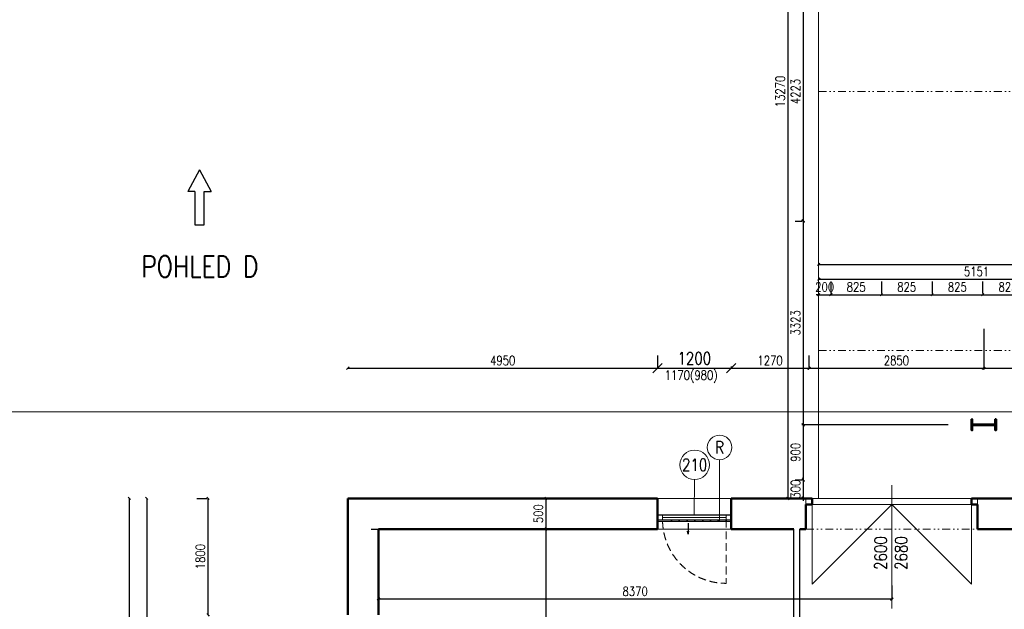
# Model space of a CAD drawing. Header units: millimetres. Extents: x -238874 to 551972, y -298952 to 658415.
# Tile 80 of 256: x 35276 to 51333, y 30191 to 39806. Entities that reach past the tile are written whole.
import ezdxf
from ezdxf.enums import TextEntityAlignment as Align

# ---------------------------------------------------------------- set-up
doc = ezdxf.new("R2010")
doc.units = ezdxf.units.MM
doc.header["$LTSCALE"] = 20
for name, pattern in [('DIVIDE2', [15.875, 6.35, -3.175, 0, -3.175, 0, -3.175]), ('DOT', [6.35, 0, -6.35]), ('HIDDEN', [9.525, 6.35, -3.175])]:
    doc.linetypes.add(name, pattern=pattern)
doc.layers.add('00_HEDVIKA_DEMOLICE', color=2, linetype='Continuous', lineweight=30, transparency=0.3)
doc.layers.add('CKOKNA OTEVÍRÁNÍ', color=51, linetype='HIDDEN', lineweight=18, transparency=0.5)
for name, color, linetype, lineweight in [('00_HEDVIKA_OBRYS', 1, 'Continuous', 50), ('_00_HEDVIKA_pohledy', 1, 'Continuous', 25), ('CKBUBLINY', 1, 'Continuous', 18), ('CKBUBLINY DEMOLICE', 4, 'Continuous', 18), ('CKBUBLINY_POPIS', 3, 'Continuous', 25), ('CKKOTY', 3, 'Continuous', 18), ('CKOKNA', 30, 'Continuous', 18), ('CKSYMBOLY', 21, 'Continuous', 25), ('HEDVIKA_OKNA_PARAPET', 70, 'Continuous', 18), ('NOSNÉ', 8, 'Continuous', 50), ('PRUCHODY', 7, 'Continuous', 18)]:
    doc.layers.add(name, color=color, linetype=linetype, lineweight=lineweight)
for name, color, linetype in [('ALP', 141, 'Continuous'), ('CZ', 255, 'Continuous'), ('KOTY', 8, 'Continuous')]:
    doc.layers.add(name, color=color, linetype=linetype)
doc.layers.add('CKDVERE_DORAZ', color=120, linetype='DOT', lineweight=25, plot=False)
doc.layers.add('CKNETISK', color=116, linetype='Continuous', lineweight=18, plot=False)
doc.styles.add('SIMPLEX', font='SIMPLEX.shx', dxfattribs={"width": 0.8, "bigfont": 'CAD13.shx'})
doc.styles.get("Standard").update_dxf_attribs({"font": 'simplex.shx', "width": 0.8})
doc.dimstyles.new('CADKON', dxfattribs={"dimscale": 100, "dimtxt": 2, "dimasz": 1.5, "dimexe": 0, "dimexo": 2, "dimgap": 0.6, "dimtad": 1, "dimrnd": 1, "dimtxsty": 'Standard', "dimblk1": 'OBLIQUE', "dimblk2": 'OBLIQUE', "dimsah": 1, "dimcen": 2.5, "dimadec": 1, "dimazin": 2, "dimtfac": 1, "dimtix": 1, "dimtmove": 2, "dimatfit": 3, "dimldrblk": 'OPEN30', "dimfxl": 5, "dimtfill": 1, "dimtolj": 1, "dimarcsym": 0})
doc.dimstyles.new('CKA', dxfattribs={"dimtxt": 200, "dimasz": 40, "dimexe": 20, "dimexo": 0.2, "dimgap": 50, "dimtad": 1, "dimdec": 0, "dimrnd": 1, "dimzin": 0, "dimdsep": 46, "dimtxsty": 'Standard', "dimblk1": 'OBLIQUE', "dimblk2": 'OBLIQUE', "dimsah": 1, "dimcen": 0.09, "dimclrd": 253, "dimclre": 253, "dimclrt": 253, "dimadec": 0, "dimazin": 0, "dimtfac": 1, "dimtdec": 0, "dimtix": 1, "dimtmove": 2, "dimatfit": 3, "dimfxl": 1, "dimtolj": 1, "dimtzin": 0, "dimarcsym": 0})

# ---------------------------------------------------------------- blocks, each defined once
blk = doc.blocks.new('_OBLIQUE')
at = {"color": 0, "linetype": 'ByBlock'}
blk.add_line((-0.5, -0.5), (0.5, 0.5), dxfattribs=at)
blk = doc.blocks.new('*D70')
at = {"layer": 'DEFPOINTS', "color": 0, "transparency": 16777216}
for p in [(48304, 45270), (47803, 32000), (48304, 32000)]:
    blk.add_point(p, dxfattribs=at)
at = {"layer": 'KOTY', "lineweight": -2, "transparency": 16777216}
for p, q in [((47803, 45270), (47803, 32000)), ((47923, 32000), (47783, 32000))]:
    blk.add_line(p, q, dxfattribs=at)
at = {"layer": 'KOTY', "lineweight": -2, "transparency": 16777216, "xscale": 40, "yscale": 40, "zscale": 40}
for p, rotation in [((47803, 45270), 90), ((47803, 32000), 270)]:
    blk.add_blockref('_OBLIQUE', p, dxfattribs=dict(at, rotation=rotation))
at = {"layer": 'KOTY', "transparency": 16777216, "insert": (47678, 38635), "char_height": 150, "attachment_point": 5, "rotation": 90, "style": 'SIMPLEX'}
blk.add_mtext('\\A1;13270', dxfattribs=at)
blk = doc.blocks.new('*D136')
at = {"layer": 'DEFPOINTS', "color": 0, "transparency": 16777216}
for p in [(38548, 32000), (37063, 15350), (38548, 15350)]:
    blk.add_point(p, dxfattribs=at)
at = {"layer": 'KOTY', "lineweight": -2, "transparency": 16777216}
for p, q in [((37063, 32000), (37063, 15350)), ((38167, 15350), (37043, 15350))]:
    blk.add_line(p, q, dxfattribs=at)
at = {"layer": 'KOTY', "lineweight": -2, "transparency": 16777216, "xscale": 40, "yscale": 40, "zscale": 40}
for p, rotation in [((37063, 32000), 90), ((37063, 15350), 270)]:
    blk.add_blockref('_OBLIQUE', p, dxfattribs=dict(at, rotation=rotation))
at = {"layer": 'KOTY', "transparency": 16777216, "insert": (36938, 23675), "char_height": 150, "attachment_point": 5, "rotation": 90, "style": 'SIMPLEX'}
blk.add_mtext('\\A1;16650', dxfattribs=at)
blk = doc.blocks.new('*D195')
at = {"layer": 'DEFPOINTS', "color": 0, "transparency": 16777216}
for p in [(50998, 35145), (52978, 34249), (52978, 34123)]:
    blk.add_point(p, dxfattribs=at)
at = {"layer": 'KOTY', "lineweight": -2, "transparency": 16777216}
for p, q in [((50998, 34123), (52978, 34123)), ((52978, 33869), (52978, 34103))]:
    blk.add_line(p, q, dxfattribs=at)
at = {"layer": 'KOTY', "lineweight": -2, "transparency": 16777216, "xscale": 40, "yscale": 40, "zscale": 40, "rotation": 180}
blk.add_blockref('_OBLIQUE', (50998, 34123), dxfattribs=at)
at = {"layer": 'KOTY', "lineweight": -2, "transparency": 16777216, "xscale": 40, "yscale": 40, "zscale": 40}
blk.add_blockref('_OBLIQUE', (52978, 34123), dxfattribs=at)
at = {"layer": 'KOTY', "transparency": 16777216, "insert": (51988, 34248), "char_height": 150, "attachment_point": 5, "style": 'SIMPLEX'}
blk.add_mtext('\\A1;1980', dxfattribs=at)
blk = doc.blocks.new('*D196')
at = {"layer": 'DEFPOINTS', "color": 0, "transparency": 16777216}
for p in [(51805, 35321), (50980, 35154), (51805, 35154)]:
    blk.add_point(p, dxfattribs=at)
at = {"layer": 'KOTY', "lineweight": -2, "transparency": 16777216}
for p, q in [((51805, 35535), (51805, 35341)), ((50980, 35321), (51805, 35321))]:
    blk.add_line(p, q, dxfattribs=at)
at = {"layer": 'KOTY', "lineweight": -2, "transparency": 16777216, "xscale": 40, "yscale": 40, "zscale": 40, "rotation": 180}
blk.add_blockref('_OBLIQUE', (50980, 35321), dxfattribs=at)
at = {"layer": 'KOTY', "lineweight": -2, "transparency": 16777216, "xscale": 40, "yscale": 40, "zscale": 40}
blk.add_blockref('_OBLIQUE', (51805, 35321), dxfattribs=at)
at = {"layer": 'KOTY', "transparency": 16777216, "insert": (51392, 35446), "char_height": 150, "attachment_point": 5, "style": 'SIMPLEX'}
blk.add_mtext('\\A1;825', dxfattribs=at)
blk = doc.blocks.new('*D197')
at = {"layer": 'DEFPOINTS', "color": 0, "transparency": 16777216}
for p in [(53455, 35574), (48304, 34870), (53455, 34870)]:
    blk.add_point(p, dxfattribs=at)
at = {"layer": 'KOTY', "lineweight": -2, "transparency": 16777216}
for p, q in [((48304, 35574), (53455, 35574)), ((53455, 35251), (53455, 35594))]:
    blk.add_line(p, q, dxfattribs=at)
at = {"layer": 'KOTY', "lineweight": -2, "transparency": 16777216, "xscale": 40, "yscale": 40, "zscale": 40, "rotation": 180}
blk.add_blockref('_OBLIQUE', (48304, 35574), dxfattribs=at)
at = {"layer": 'KOTY', "lineweight": -2, "transparency": 16777216, "xscale": 40, "yscale": 40, "zscale": 40}
blk.add_blockref('_OBLIQUE', (53455, 35574), dxfattribs=at)
at = {"layer": 'KOTY', "transparency": 16777216, "insert": (50880, 35699), "char_height": 150, "attachment_point": 5, "style": 'SIMPLEX'}
blk.add_mtext('\\A1;5151', dxfattribs=at)
blk = doc.blocks.new('*D198')
at = {"layer": 'DEFPOINTS', "color": 0, "transparency": 16777216}
for p in [(66858, 35815), (48304, 34870), (66858, 34870)]:
    blk.add_point(p, dxfattribs=at)
at = {"layer": 'KOTY', "lineweight": -2, "transparency": 16777216}
for p, q in [((48304, 35815), (66858, 35815)), ((66858, 35251), (66858, 35835))]:
    blk.add_line(p, q, dxfattribs=at)
at = {"layer": 'KOTY', "lineweight": -2, "transparency": 16777216, "xscale": 40, "yscale": 40, "zscale": 40, "rotation": 180}
blk.add_blockref('_OBLIQUE', (48304, 35815), dxfattribs=at)
at = {"layer": 'KOTY', "lineweight": -2, "transparency": 16777216, "xscale": 40, "yscale": 40, "zscale": 40}
blk.add_blockref('_OBLIQUE', (66858, 35815), dxfattribs=at)
at = {"layer": 'KOTY', "transparency": 16777216, "insert": (57581, 35940), "char_height": 150, "attachment_point": 5, "style": 'SIMPLEX'}
blk.add_mtext('\\A1;18554', dxfattribs=at)
blk = doc.blocks.new('*D199')
at = {"layer": 'DEFPOINTS', "color": 0, "transparency": 16777216}
for p in [(48304, 32300), (46878, 32000), (48053, 32000)]:
    blk.add_point(p, dxfattribs=at)
at = {"layer": 'KOTY', "lineweight": -2, "transparency": 16777216}
for p, q in [((48053, 32300), (48053, 32340)), ((48053, 32300), (48053, 32000)), ((47259, 32000), (48073, 32000)), ((48053, 32000), (48053, 31960))]:
    blk.add_line(p, q, dxfattribs=at)
at = {"layer": 'KOTY', "lineweight": -2, "transparency": 16777216, "xscale": 40, "yscale": 40, "zscale": 40}
for p, rotation in [((48053, 32300), 270), ((48053, 32000), 90)]:
    blk.add_blockref('_OBLIQUE', p, dxfattribs=dict(at, rotation=rotation))
at = {"layer": 'KOTY', "transparency": 16777216, "insert": (47928, 32150), "char_height": 150, "attachment_point": 5, "rotation": 90, "style": 'SIMPLEX'}
blk.add_mtext('\\A1;300', dxfattribs=at)
blk = doc.blocks.new('*D202')
at = {"layer": 'DEFPOINTS', "color": 0, "transparency": 16777216}
for p in [(40628, 32000), (40628, 31500), (43859, 31500)]:
    blk.add_point(p, dxfattribs=at)
at = {"layer": 'KOTY', "lineweight": -2, "transparency": 16777216}
for p, q in [((43859, 32000), (43859, 31500)), ((41009, 31500), (43879, 31500))]:
    blk.add_line(p, q, dxfattribs=at)
at = {"layer": 'KOTY', "lineweight": -2, "transparency": 16777216, "xscale": 40, "yscale": 40, "zscale": 40}
for p, rotation in [((43859, 32000), 90), ((43859, 31500), 270)]:
    blk.add_blockref('_OBLIQUE', p, dxfattribs=dict(at, rotation=rotation))
at = {"layer": 'KOTY', "transparency": 16777216, "insert": (43734, 31750), "char_height": 150, "attachment_point": 5, "rotation": 90, "style": 'SIMPLEX'}
blk.add_mtext('\\A1;500', dxfattribs=at)
blk = doc.blocks.new('*D203')
at = {"layer": 'DEFPOINTS', "color": 0, "transparency": 16777216}
for p in [(40628, 31500), (43859, 23600), (44128, 23600)]:
    blk.add_point(p, dxfattribs=at)
at = {"layer": 'KOTY', "lineweight": -2, "transparency": 16777216}
for p, q in [((43859, 31500), (43859, 23600)), ((43747, 23600), (43839, 23600))]:
    blk.add_line(p, q, dxfattribs=at)
at = {"layer": 'KOTY', "lineweight": -2, "transparency": 16777216, "xscale": 40, "yscale": 40, "zscale": 40}
for p, rotation in [((43859, 31500), 90), ((43859, 23600), 270)]:
    blk.add_blockref('_OBLIQUE', p, dxfattribs=dict(at, rotation=rotation))
at = {"layer": 'KOTY', "transparency": 16777216, "insert": (43734, 27550), "char_height": 150, "attachment_point": 5, "rotation": 90, "style": 'SIMPLEX'}
blk.add_mtext('\\A1;7900', dxfattribs=at)
blk = doc.blocks.new('*D205')
at = {"layer": 'DEFPOINTS', "color": 0, "transparency": 16777216}
for p in [(37898, 32000), (37348, 21000), (37898, 21000)]:
    blk.add_point(p, dxfattribs=at)
at = {"layer": 'KOTY', "lineweight": -2, "transparency": 16777216}
for p, q in [((37348, 32000), (37348, 21000)), ((37517, 21000), (37328, 21000))]:
    blk.add_line(p, q, dxfattribs=at)
at = {"layer": 'KOTY', "lineweight": -2, "transparency": 16777216, "xscale": 40, "yscale": 40, "zscale": 40}
for p, rotation in [((37348, 32000), 90), ((37348, 21000), 270)]:
    blk.add_blockref('_OBLIQUE', p, dxfattribs=dict(at, rotation=rotation))
at = {"layer": 'KOTY', "transparency": 16777216, "insert": (37223, 26500), "char_height": 150, "attachment_point": 5, "rotation": 90, "style": 'SIMPLEX'}
blk.add_mtext('\\A1;11000', dxfattribs=at)
blk = doc.blocks.new('*D210')
at = {"layer": 'DEFPOINTS', "color": 0, "transparency": 16777216}
for p in [(38348, 32000), (38548, 32000), (38548, 30100)]:
    blk.add_point(p, dxfattribs=at)
at = {"layer": 'KOTY', "lineweight": -2, "transparency": 16777216}
for p, q in [((38167, 32000), (38328, 32000)), ((38348, 30100), (38348, 32000))]:
    blk.add_line(p, q, dxfattribs=at)
at = {"layer": 'KOTY', "lineweight": -2, "transparency": 16777216, "xscale": 40, "yscale": 40, "zscale": 40}
for p, rotation in [((38348, 32000), 90), ((38348, 30100), 270)]:
    blk.add_blockref('_OBLIQUE', p, dxfattribs=dict(at, rotation=rotation))
at = {"layer": 'KOTY', "transparency": 16777216, "insert": (38223, 31050), "char_height": 150, "attachment_point": 5, "rotation": 90, "style": 'SIMPLEX'}
blk.add_mtext('\\A1;1800', dxfattribs=at)
blk = doc.blocks.new('*D222')
at = {"layer": 'DEFPOINTS', "color": 0, "transparency": 16777216}
for p in [(49498, 30359), (49498, 30200), (41128, 30100)]:
    blk.add_point(p, dxfattribs=at)
at = {"layer": 'KOTY', "lineweight": -2, "transparency": 16777216}
for p, q in [((49498, 30581), (49498, 30379)), ((41128, 30359), (49498, 30359))]:
    blk.add_line(p, q, dxfattribs=at)
at = {"layer": 'KOTY', "lineweight": -2, "transparency": 16777216, "xscale": 40, "yscale": 40, "zscale": 40, "rotation": 180}
blk.add_blockref('_OBLIQUE', (41128, 30359), dxfattribs=at)
at = {"layer": 'KOTY', "lineweight": -2, "transparency": 16777216, "xscale": 40, "yscale": 40, "zscale": 40}
blk.add_blockref('_OBLIQUE', (49498, 30359), dxfattribs=at)
at = {"layer": 'KOTY', "transparency": 16777216, "insert": (45313, 30484), "char_height": 150, "attachment_point": 5, "style": 'SIMPLEX'}
blk.add_mtext('\\A1;8370', dxfattribs=at)
blk = doc.blocks.new('*D223')
at = {"layer": 'DEFPOINTS', "color": 0, "transparency": 16777216}
for p in [(45678, 34123), (40628, 33949), (45678, 33949)]:
    blk.add_point(p, dxfattribs=at)
at = {"layer": 'KOTY', "lineweight": -2, "transparency": 16777216}
for p, q in [((45678, 34330), (45678, 34143)), ((40628, 34123), (45678, 34123))]:
    blk.add_line(p, q, dxfattribs=at)
at = {"layer": 'KOTY', "lineweight": -2, "transparency": 16777216, "xscale": 40, "yscale": 40, "zscale": 40, "rotation": 180}
blk.add_blockref('_OBLIQUE', (40628, 34123), dxfattribs=at)
at = {"layer": 'KOTY', "lineweight": -2, "transparency": 16777216, "xscale": 40, "yscale": 40, "zscale": 40}
blk.add_blockref('_OBLIQUE', (45678, 34123), dxfattribs=at)
at = {"layer": 'KOTY', "transparency": 16777216, "insert": (43153, 34248), "char_height": 150, "attachment_point": 5, "style": 'SIMPLEX'}
blk.add_mtext('\\A1;4950', dxfattribs=at)
blk = doc.blocks.new('*D229')
at = {"layer": 'DEFPOINTS', "color": 0, "transparency": 16777216}
for p in [(48304, 40747), (48053, 36523), (48304, 36523)]:
    blk.add_point(p, dxfattribs=at)
at = {"layer": 'KOTY', "lineweight": -2, "transparency": 16777216}
for p, q in [((48053, 40747), (48053, 36523)), ((47923, 36523), (48033, 36523))]:
    blk.add_line(p, q, dxfattribs=at)
at = {"layer": 'KOTY', "lineweight": -2, "transparency": 16777216, "xscale": 40, "yscale": 40, "zscale": 40}
for p, rotation in [((48053, 40747), 90), ((48053, 36523), 270)]:
    blk.add_blockref('_OBLIQUE', p, dxfattribs=dict(at, rotation=rotation))
at = {"layer": 'KOTY', "transparency": 16777216, "insert": (47928, 38635), "char_height": 150, "attachment_point": 5, "rotation": 90, "style": 'SIMPLEX'}
blk.add_mtext('\\A1;4223', dxfattribs=at)
blk = doc.blocks.new('*D230')
at = {"layer": 'CKKOTY', "color": 0, "lineweight": -2, "transparency": 16777216}
for p, q in [((45678, 34149), (45678, 34123)), ((45678, 34123), (46878, 34123)), ((46878, 34149), (46878, 34123))]:
    blk.add_line(p, q, dxfattribs=at)
at = {"layer": 'DEFPOINTS', "color": 0, "transparency": 16777216}
for p in [(46878, 34123), (45678, 33949), (46878, 33949)]:
    blk.add_point(p, dxfattribs=at)
at = {"layer": 'CKKOTY', "color": 0, "lineweight": -2, "transparency": 16777216, "xscale": 150, "yscale": 150, "zscale": 150, "rotation": 180}
blk.add_blockref('_OBLIQUE', (45678, 34123), dxfattribs=at)
at = {"layer": 'CKKOTY', "color": 0, "lineweight": -2, "transparency": 16777216, "xscale": 150, "yscale": 150, "zscale": 150}
blk.add_blockref('_OBLIQUE', (46878, 34123), dxfattribs=at)
at = {"layer": 'CKKOTY', "color": 0, "transparency": 16777216, "insert": (46278, 34283), "char_height": 200, "attachment_point": 5, "bg_fill": 3, "box_fill_scale": 1.1, "bg_fill_color": 256, "bg_fill_true_color": 13158600, "bg_fill_transparency": 0}
blk.add_mtext('\\A1;1200', dxfattribs=at)
blk = doc.blocks.new('_Open30')
at = {"color": 0, "lineweight": -2}
for p, q in [((-1, 0.27), (0, 0)), ((0, 0), (-1, -0.27)), ((0, 0), (-1, 0))]:
    blk.add_line(p, q, dxfattribs=at)
blk = doc.blocks.new('*D231')
at = {"layer": 'DEFPOINTS', "color": 0, "transparency": 16777216}
for p in [(48148, 34123), (46878, 33949), (48148, 33949)]:
    blk.add_point(p, dxfattribs=at)
at = {"layer": 'KOTY', "lineweight": -2, "transparency": 16777216}
for p, q in [((48148, 34330), (48148, 34143)), ((46878, 34123), (48148, 34123))]:
    blk.add_line(p, q, dxfattribs=at)
at = {"layer": 'KOTY', "lineweight": -2, "transparency": 16777216, "xscale": 40, "yscale": 40, "zscale": 40, "rotation": 180}
blk.add_blockref('_OBLIQUE', (46878, 34123), dxfattribs=at)
at = {"layer": 'KOTY', "lineweight": -2, "transparency": 16777216, "xscale": 40, "yscale": 40, "zscale": 40}
blk.add_blockref('_OBLIQUE', (48148, 34123), dxfattribs=at)
at = {"layer": 'KOTY', "transparency": 16777216, "insert": (47513, 34248), "char_height": 150, "attachment_point": 5, "style": 'SIMPLEX'}
blk.add_mtext('\\A1;1270', dxfattribs=at)
blk = doc.blocks.new('*D232')
at = {"layer": 'DEFPOINTS', "color": 0, "transparency": 16777216}
for p in [(50998, 35145), (50998, 34123), (48148, 33949)]:
    blk.add_point(p, dxfattribs=at)
at = {"layer": 'KOTY', "lineweight": -2, "transparency": 16777216}
for p, q in [((50998, 34764), (50998, 34103)), ((48148, 34123), (50998, 34123))]:
    blk.add_line(p, q, dxfattribs=at)
at = {"layer": 'KOTY', "lineweight": -2, "transparency": 16777216, "xscale": 40, "yscale": 40, "zscale": 40, "rotation": 180}
blk.add_blockref('_OBLIQUE', (48148, 34123), dxfattribs=at)
at = {"layer": 'KOTY', "lineweight": -2, "transparency": 16777216, "xscale": 40, "yscale": 40, "zscale": 40}
blk.add_blockref('_OBLIQUE', (50998, 34123), dxfattribs=at)
at = {"layer": 'KOTY', "transparency": 16777216, "insert": (49573, 34248), "char_height": 150, "attachment_point": 5, "style": 'SIMPLEX'}
blk.add_mtext('\\A1;2850', dxfattribs=at)
blk = doc.blocks.new('*D233')
at = {"layer": 'DEFPOINTS', "color": 0, "transparency": 16777216}
for p in [(48504, 35321), (48304, 35154), (48504, 35154)]:
    blk.add_point(p, dxfattribs=at)
at = {"layer": 'KOTY', "lineweight": -2, "transparency": 16777216}
for p, q in [((48504, 35535), (48504, 35341)), ((48304, 35321), (48264, 35321)), ((48304, 35321), (48504, 35321)), ((48504, 35321), (48544, 35321))]:
    blk.add_line(p, q, dxfattribs=at)
at = {"layer": 'KOTY', "lineweight": -2, "transparency": 16777216, "xscale": 40, "yscale": 40, "zscale": 40}
blk.add_blockref('_OBLIQUE', (48304, 35321), dxfattribs=at)
at = {"layer": 'KOTY', "lineweight": -2, "transparency": 16777216, "xscale": 40, "yscale": 40, "zscale": 40, "rotation": 180}
blk.add_blockref('_OBLIQUE', (48504, 35321), dxfattribs=at)
at = {"layer": 'KOTY', "transparency": 16777216, "insert": (48404, 35446), "char_height": 150, "attachment_point": 5, "style": 'SIMPLEX'}
blk.add_mtext('\\A1;200', dxfattribs=at)
blk = doc.blocks.new('*D234')
at = {"layer": 'DEFPOINTS', "color": 0, "transparency": 16777216}
for p in [(49329, 35321), (48504, 35154), (49329, 35154)]:
    blk.add_point(p, dxfattribs=at)
at = {"layer": 'KOTY', "lineweight": -2, "transparency": 16777216}
for p, q in [((49329, 35535), (49329, 35341)), ((48504, 35321), (49329, 35321))]:
    blk.add_line(p, q, dxfattribs=at)
at = {"layer": 'KOTY', "lineweight": -2, "transparency": 16777216, "xscale": 40, "yscale": 40, "zscale": 40, "rotation": 180}
blk.add_blockref('_OBLIQUE', (48504, 35321), dxfattribs=at)
at = {"layer": 'KOTY', "lineweight": -2, "transparency": 16777216, "xscale": 40, "yscale": 40, "zscale": 40}
blk.add_blockref('_OBLIQUE', (49329, 35321), dxfattribs=at)
at = {"layer": 'KOTY', "transparency": 16777216, "insert": (48917, 35446), "char_height": 150, "attachment_point": 5, "style": 'SIMPLEX'}
blk.add_mtext('\\A1;825', dxfattribs=at)
blk = doc.blocks.new('*D235')
at = {"layer": 'DEFPOINTS', "color": 0, "transparency": 16777216}
for p in [(50154, 35321), (49329, 35154), (50154, 35154)]:
    blk.add_point(p, dxfattribs=at)
at = {"layer": 'KOTY', "lineweight": -2, "transparency": 16777216}
for p, q in [((50154, 35535), (50154, 35341)), ((49329, 35321), (50154, 35321))]:
    blk.add_line(p, q, dxfattribs=at)
at = {"layer": 'KOTY', "lineweight": -2, "transparency": 16777216, "xscale": 40, "yscale": 40, "zscale": 40, "rotation": 180}
blk.add_blockref('_OBLIQUE', (49329, 35321), dxfattribs=at)
at = {"layer": 'KOTY', "lineweight": -2, "transparency": 16777216, "xscale": 40, "yscale": 40, "zscale": 40}
blk.add_blockref('_OBLIQUE', (50154, 35321), dxfattribs=at)
at = {"layer": 'KOTY', "transparency": 16777216, "insert": (49742, 35446), "char_height": 150, "attachment_point": 5, "style": 'SIMPLEX'}
blk.add_mtext('\\A1;825', dxfattribs=at)
blk = doc.blocks.new('*D236')
at = {"layer": 'DEFPOINTS', "color": 0, "transparency": 16777216}
for p in [(50980, 35321), (50154, 35154), (50980, 35154)]:
    blk.add_point(p, dxfattribs=at)
at = {"layer": 'KOTY', "lineweight": -2, "transparency": 16777216}
for p, q in [((50980, 35535), (50980, 35341)), ((50154, 35321), (50980, 35321))]:
    blk.add_line(p, q, dxfattribs=at)
at = {"layer": 'KOTY', "lineweight": -2, "transparency": 16777216, "xscale": 40, "yscale": 40, "zscale": 40, "rotation": 180}
blk.add_blockref('_OBLIQUE', (50154, 35321), dxfattribs=at)
at = {"layer": 'KOTY', "lineweight": -2, "transparency": 16777216, "xscale": 40, "yscale": 40, "zscale": 40}
blk.add_blockref('_OBLIQUE', (50980, 35321), dxfattribs=at)
at = {"layer": 'KOTY', "transparency": 16777216, "insert": (50567, 35446), "char_height": 150, "attachment_point": 5, "style": 'SIMPLEX'}
blk.add_mtext('\\A1;825', dxfattribs=at)
blk = doc.blocks.new('*D237')
at = {"layer": 'DEFPOINTS', "color": 0, "transparency": 16777216}
for p in [(48304, 36523), (48053, 33200), (50798, 33200)]:
    blk.add_point(p, dxfattribs=at)
at = {"layer": 'KOTY', "lineweight": -2, "transparency": 16777216}
for p, q in [((48053, 36523), (48053, 33200)), ((50417, 33200), (48033, 33200))]:
    blk.add_line(p, q, dxfattribs=at)
at = {"layer": 'KOTY', "lineweight": -2, "transparency": 16777216, "xscale": 40, "yscale": 40, "zscale": 40}
for p, rotation in [((48053, 36523), 90), ((48053, 33200), 270)]:
    blk.add_blockref('_OBLIQUE', p, dxfattribs=dict(at, rotation=rotation))
at = {"layer": 'KOTY', "transparency": 16777216, "insert": (47928, 34862), "char_height": 150, "attachment_point": 5, "rotation": 90, "style": 'SIMPLEX'}
blk.add_mtext('\\A1;3323', dxfattribs=at)
blk = doc.blocks.new('*D238')
at = {"layer": 'DEFPOINTS', "color": 0, "transparency": 16777216}
for p in [(50798, 33200), (48053, 32300), (48304, 32300)]:
    blk.add_point(p, dxfattribs=at)
at = {"layer": 'KOTY', "lineweight": -2, "transparency": 16777216}
for p, q in [((48053, 33200), (48053, 32300)), ((47923, 32300), (48033, 32300))]:
    blk.add_line(p, q, dxfattribs=at)
at = {"layer": 'KOTY', "lineweight": -2, "transparency": 16777216, "xscale": 40, "yscale": 40, "zscale": 40}
for p, rotation in [((48053, 33200), 90), ((48053, 32300), 270)]:
    blk.add_blockref('_OBLIQUE', p, dxfattribs=dict(at, rotation=rotation))
at = {"layer": 'KOTY', "transparency": 16777216, "insert": (47928, 32750), "char_height": 150, "attachment_point": 5, "rotation": 90, "style": 'SIMPLEX'}
blk.add_mtext('\\A1;900', dxfattribs=at)
blk = doc.blocks.new('IPE400')
blk.add_lwpolyline([(-0.09, -0.2), (0.09, -0.2), (0.09, -0.1865), (0.0253, -0.1865, -0.414214), (0.0043, -0.1655), (0.0043, 0.1655, -0.414214), (0.0253, 0.1865), (0.09, 0.1865), (0.09, 0.2), (-0.09, 0.2), (-0.09, 0.1865), (-0.0253, 0.1865, -0.414214), (-0.0043, 0.1655), (-0.0043, -0.1655, -0.414214), (-0.0253, -0.1865), (-0.09, -0.1865)], format="xyb", close=True)
at = {"flags": 9}
for tag, p in [('M', (0.2, 1)), ('T', (0.5, 0.975)), ('S', (0.5, 0.983333)), ('H', (0.5, 1)), ('B', (0.5, 0.991667)), ('R', (0.5, 0.966667)), ('G', (0.499347, 0.891655)), ('A', (0.5, 0.941667)), ('WY', (0.5, 0.925)), ('WZ', (0.5, 0.908333)), ('SY', (0.5, 0.9)), ('H1', (0.5, 0.958333)), ('H2', (0.5, 0.95)), ('IY', (0.5, 0.933333)), ('IZ', (0.5, 0.916667)), ('L', (0.5, 0.883333))]:
    blk.add_attdef(tag, p, '', height=0.005, dxfattribs=at)
blk = doc.blocks.new('*U3302')
at = {"color": 0, "linetype": 'ByBlock', "lineweight": -2}
for p, q in [((-225, 0), (-80, 0)), ((225, 0), (103, 30)), ((225, 0), (103, -30)), ((-80, 0), (27, 0)), ((27, 0), (225, 0))]:
    blk.add_line(p, q, dxfattribs=at)
at = {"color": 0, "linetype": 'Continuous', "lineweight": -2, "flags": 8}
blk.add_attdef('SPÁD', text='', height=100, dxfattribs=at).set_placement((0, 40), align=Align.CENTER)
blk = doc.blocks.new('*U3468')
at = {"color": 0, "linetype": 'ByBlock', "lineweight": -2}
for p, q in [((48.4, 38.7), (48.4, 94.6)), ((224.7, 0), (48.4, 94.6)), ((224.7, 0), (48.4, -94.6)), ((48.4, -38.7), (48.4, -94.6))]:
    blk.add_line(p, q, dxfattribs=at)
blk.add_lwpolyline([(48.4, -38.7), (-224.7, -38.7), (-224.7, 38.7), (48.4, 38.7)], dxfattribs=at)
at = {"color": 0, "linetype": 'Continuous', "lineweight": -2, "flags": 8}
blk.add_attdef('SPÁD', text='', height=100, dxfattribs=at).set_placement((0, 40), align=Align.CENTER)
blk = doc.blocks.new('CK_BUBBLE_1_0_0')
at = {"color": 0, "linetype": 'ByBlock', "lineweight": -2}
blk.add_circle((0, 0), 1, dxfattribs=at)

msp = doc.modelspace()

# ---------------------------------------------------------------- linework, layer by layer
at = {"layer": '00_HEDVIKA_DEMOLICE'}
for p, q in [((45677.962, 31730.047), (46877.962, 31730.047)), ((45677.962, 31630.047), (46877.962, 31630.047))]:
    msp.add_line(p, q, dxfattribs=at)
at = {"layer": '00_HEDVIKA_OBRYS'}
for points in [[(45677.962, 31730.047), (45677.962, 31500.047)], [(46877.962, 31730.047), (46877.962, 31500.047)]]:
    msp.add_lwpolyline(points, dxfattribs=at)
at = {"layer": 'ALP'}
for p, q in [((47897.962, 20780.047), (47897.962, 31500.047)), ((47897.962, 20780.047), (47897.962, 31500.047)), ((47997.962, 27800.047), (47997.962, 31500.047)), ((47997.962, 27800.047), (47997.962, 31500.047))]:
    msp.add_line(p, q, dxfattribs=at)
at = {"layer": 'CKBUBLINY'}
msp.add_line((46277.958, 31729.392), (46281.487, 32306.396), dxfattribs=at)
at = {"layer": 'CKBUBLINY DEMOLICE'}
msp.add_line((46689.355, 32630.047), (46689.355, 31630.047), dxfattribs=at)
at = {"layer": 'CKDVERE_DORAZ'}
msp.add_line((46795.962, 31650.047), (45759.962, 31650.047), dxfattribs=at)
msp.add_line((46795.962, 31650.047), (45759.962, 31650.047), dxfattribs=at)
at = {"layer": 'CKNETISK'}
msp.add_line((30377.962, 33409.208), (183272.67, 33409.208), dxfattribs=at)
at = {"layer": 'CKOKNA'}
for p, q in [((45677.962, 31730.047), (45677.962, 31650.047)), ((45677.962, 31730.047), (45759.962, 31730.047)), ((45759.962, 31650.047), (45677.962, 31650.047)), ((45759.962, 31650.047), (45677.962, 31650.047)), ((45759.962, 31730.047), (45759.962, 31650.047)), ((45759.962, 31730.047), (46795.962, 31730.047)), ((45759.962, 31690.047), (46795.962, 31690.047)), ((45759.962, 31690.047), (46795.962, 31690.047)), ((45759.962, 31650.047), (46795.962, 31650.047)), ((45759.962, 31650.047), (46795.962, 31650.047)), ((46795.962, 31730.047), (46795.962, 31650.047)), ((46795.962, 31730.047), (46877.962, 31730.047)), ((46795.962, 31650.047), (46877.962, 31650.047)), ((46795.962, 31650.047), (46877.962, 31650.047))]:
    msp.add_line(p, q, dxfattribs=at)
at = {"layer": 'CKOKNA OTEVÍRÁNÍ'}
msp.add_line((46795.962, 31650.047), (46795.962, 30614.047), dxfattribs=at)
msp.add_arc((46795.962, 31650.047), 1036, 181.1061648, 270, dxfattribs=at)
at = {"layer": 'HEDVIKA_OKNA_PARAPET'}
msp.add_line((46877.962, 31500.047), (45577.962, 31500.047), dxfattribs=at)
at = {"layer": 'KOTY'}
for p in [(45677.962, 31770.732), (46877.962, 31770.732)]:
    msp.add_point(p, dxfattribs=at)
at = {"layer": 'NOSNÉ'}
for p, q in [((40627.962, 32000.047), (45677.962, 32000.047)), ((40627.962, 32000.047), (40627.962, 30100.047)), ((45677.962, 32000.047), (45677.962, 31500.047)), ((45677.962, 31500.047), (45677.962, 32000.047)), ((46877.962, 32000.047), (46877.962, 31500.047)), ((46877.962, 32000.047), (48097.962, 32000.047)), ((46877.962, 31500.047), (46877.962, 32000.047)), ((48197.962, 32000.047), (48097.962, 32000.047)), ((48197.962, 31900.047), (48197.962, 32000.047)), ((50797.962, 31900.047), (50797.962, 32000.047)), ((50797.962, 32000.047), (50897.962, 32000.047)), ((50897.962, 32000.047), (52977.962, 32000.047)), ((48097.962, 31500.047), (48097.962, 31900.047)), ((48197.962, 31900.047), (48097.962, 31900.047)), ((50797.962, 31900.047), (50897.962, 31900.047)), ((50897.962, 31900.047), (50897.962, 31500.047)), ((41127.962, 31500.047), (45677.962, 31500.047)), ((41127.962, 31500.047), (41127.962, 30100.047)), ((46877.962, 31500.047), (47897.962, 31500.047)), ((47997.962, 31500.047), (48097.962, 31500.047)), ((50897.962, 31500.047), (55687.962, 31500.047))]:
    msp.add_line(p, q, dxfattribs=at)
at = {"layer": 'PRUCHODY'}
for p, q in [((48303.962, 32000.047), (48303.962, 45270.047)), ((49497.962, 32215.143), (49497.962, 30206.385)), ((45677.962, 32000.047), (46877.962, 32000.047)), ((48097.962, 31900.047), (48097.962, 32000.047)), ((48197.962, 32000.047), (50797.962, 32000.047)), ((50897.962, 31900.047), (50897.962, 32000.047)), ((49497.962, 31900.047), (48197.962, 30600.047)), ((48197.962, 30600.047), (48197.962, 31900.047)), ((48197.962, 31900.047), (50797.962, 31900.047)), ((50797.962, 30600.047), (49497.962, 31900.047)), ((50797.962, 31900.047), (50797.962, 30600.047)), ((46877.962, 31630.047), (45677.962, 31630.047))]:
    msp.add_line(p, q, dxfattribs=at)
at = {"layer": 'PRUCHODY', "linetype": 'DIVIDE2'}
for p, q in [((66857.962, 38635.031), (48303.962, 38635.031)), ((66857.962, 34411.681), (48303.962, 34411.681)), ((48097.962, 31500.047), (50897.962, 31500.047))]:
    msp.add_line(p, q, dxfattribs=at)

# ---------------------------------------------------------------- block references
at = {"layer": '_00_HEDVIKA_pohledy', "xscale": -2, "yscale": 2, "zscale": 2, "rotation": 270}
msp.add_blockref('*U3468', (38207.593, 36907.754), dxfattribs=at)
at = {"layer": 'CKBUBLINY'}
ref = msp.add_blockref('CK_BUBBLE_1_0_0', (46282.955, 32546.391), dxfattribs=dict(at, xscale=240, yscale=240, zscale=240))
ref.add_attrib('NUM1', '210', dxfattribs={"layer": 'CKBUBLINY_POPIS', "height": 200, "width": 0.8, "flags": 8}).set_placement((46282.955, 32546.391), align=Align.MIDDLE_CENTER)
at = {"layer": 'CKBUBLINY DEMOLICE'}
ref = msp.add_blockref('CK_BUBBLE_1_0_0', (46689.355, 32830.047), dxfattribs=dict(at, xscale=200, yscale=200, zscale=200))
ref.add_attrib('NUM1', 'R', dxfattribs={"height": 200, "width": 0.8, "flags": 8}).set_placement((46689.355, 32830.047), align=Align.MIDDLE_CENTER)
at = {"layer": 'CKSYMBOLY', "xscale": 0.4, "yscale": 0.4, "zscale": 0.4, "rotation": 270}
msp.add_blockref('*U3302', (46177.858, 31507.231), dxfattribs=at)
at = {"layer": 'NOSNÉ', "xscale": 1000, "yscale": 1000, "zscale": 1000, "rotation": 270}
msp.add_blockref('IPE400', (50997.962, 33200.047), dxfattribs=at)

# ---------------------------------------------------------------- texts
at = {"layer": '_00_HEDVIKA_pohledy', "lineweight": 35, "insert": (37258.524, 35605.85), "char_height": 350, "attachment_point": 7}
msp.add_mtext_dynamic_manual_height_columns('POHLED D', width=9267.13323, gutter_width=1250, heights=[0], dxfattribs=at)
at = {"layer": 'CZ', "color": 7, "insert": (49217.711, 30833.266), "char_height": 200, "width": 1830.1, "attachment_point": 1, "rotation": 90}
msp.add_mtext('2600\\P2680', dxfattribs=at)

# ---------------------------------------------------------------- dimensions: what is measured, and where the dimension line sits
at = {"layer": 'KOTY'}
for base, p1, p2, angle, text, picture, middle in [((47803.004, 32000.047), (48303.962, 45270.047), (48303.962, 32000.047), 90, '13270', '*D70', (47678.004, 38635.047)), ((48053.182, 36523.381), (48303.962, 40746.714), (48303.962, 36523.381), 90, '4223', '*D229', (47928.182, 38635.047)), ((48053.182, 33200.047), (48303.962, 36523.381), (50797.962, 33200.047), 90, '3323', '*D237', (47928.182, 34861.714)), ((48053.182, 32300.047), (50797.962, 33200.047), (48303.962, 32300.047), 90, '900', '*D238', (47928.182, 32750.047)), ((48053.182, 32000.047), (48303.962, 32300.047), (46877.962, 32000.047), 90, '300', '*D199', (47928.182, 32150.047)), ((37063.5, 15350.047), (38548.115, 32000.047), (38548.115, 15350.047), 90, '16650', '*D136', (36938.5, 23675.047)), ((37348.004, 21000.047), (37898.155, 32000.047), (37898.155, 21000.047), 90, '11000', '*D205', (37223.004, 26500.047)), ((38348.033, 32000.047), (38548.115, 30100.047), (38548.115, 32000.047), 90, '1800', '*D210', (38223.033, 31050.047)), ((43858.594, 31500.047), (40627.962, 32000.047), (40627.962, 31500.047), 270, '500', '*D202', (43733.594, 31750.047)), ((43858.594, 23600.047), (40627.962, 31500.047), (44127.962, 23600.047), 270, '7900', '*D203', (43733.594, 27550.047))]:
    dim = msp.add_linear_dim(base=base, p1=p1, p2=p2, angle=angle, text=text, dimstyle='CKA', override={"dimtxt": 150, "dimexo": 380.774374, "dimtxsty": 'SIMPLEX', "dimse1": 1, "dimclrd": 256, "dimclre": 256, "dimclrt": 256}, dxfattribs=at)
    dim.commit()
    dim.dimension.update_dxf_attribs({"geometry": picture, "text_midpoint": middle})
for base, p1, p2, text, picture, middle in [((66857.962, 35815.322), (48303.962, 34870.047), (66857.962, 34870.047), '18554', '*D198', (57580.962, 35940.322)), ((53455.053, 35574.235), (48303.962, 34870.047), (53455.053, 34870.047), '5151', '*D197', (50879.508, 35699.235)), ((48503.962, 35321.216), (48303.962, 35154.076), (48503.962, 35154.076), '200', '*D233', (48403.962, 35446.216)), ((49329.144, 35321.216), (48503.962, 35154.076), (49329.144, 35154.076), '825', '*D234', (48916.553, 35446.216)), ((50154.326, 35321.216), (49329.144, 35154.076), (50154.326, 35154.076), '825', '*D235', (49741.735, 35446.216)), ((50979.508, 35321.216), (50154.326, 35154.076), (50979.508, 35154.076), '825', '*D236', (50566.917, 35446.216)), ((51804.689, 35321.216), (50979.508, 35154.076), (51804.689, 35154.076), '825', '*D196', (51392.098, 35446.216)), ((50997.962, 34123.1), (48147.962, 33949.395), (50997.962, 35145.095), '2850', '*D232', (49572.962, 34248.1)), ((52977.962, 34123.1), (50997.962, 35145.095), (52977.962, 34249.395), '1980', '*D195', (51987.962, 34248.1)), ((45677.962, 34123.1), (40627.962, 33949.395), (45677.962, 33949.395), '4950', '*D223', (43152.962, 34248.1)), ((49497.962, 30359.381), (41127.962, 30100.047), (49497.962, 30200.047), '8370', '*D222', (45312.962, 30484.381))]:
    dim = msp.add_linear_dim(base=base, p1=p1, p2=p2, text=text, dimstyle='CKA', override={"dimtxt": 150, "dimexo": 380.774374, "dimtxsty": 'SIMPLEX', "dimse1": 1, "dimclrd": 256, "dimclre": 256, "dimclrt": 256}, dxfattribs=at)
    dim.commit()
    dim.dimension.update_dxf_attribs({"geometry": picture, "text_midpoint": middle})

# ---------------------------------------------------------------- next in the draw order: dimensions: what is measured, and where the dimension line sits
at = {"layer": 'CKKOTY'}
dim = msp.add_linear_dim(base=(46877.962, 34123.1), p1=(45677.962, 33949.395), p2=(46877.962, 33949.395), dimstyle='CADKON', dxfattribs=at)
dim.commit()
dim.dimension.update_dxf_attribs({"geometry": '*D230', "text_midpoint": (46277.962, 34283.1)})

# ---------------------------------------------------------------- next in the draw order: texts
at = {"layer": 'CKKOTY', "insert": (46227.962, 33984.062), "char_height": 150, "attachment_point": 5, "style": 'SIMPLEX'}
msp.add_mtext('1170(980)', dxfattribs=at)

# ---------------------------------------------------------------- next in the draw order: dimensions: what is measured, and where the dimension line sits
at = {"layer": 'KOTY'}
dim = msp.add_linear_dim(base=(48147.962, 34123.1), p1=(46877.962, 33949.395), p2=(48147.962, 33949.395), text='1270', dimstyle='CKA', override={"dimtxt": 150, "dimexo": 380.774374, "dimtxsty": 'SIMPLEX', "dimse1": 1, "dimclrd": 256, "dimclre": 256, "dimclrt": 256}, dxfattribs=at)
dim.commit()
dim.dimension.update_dxf_attribs({"geometry": '*D231', "text_midpoint": (47512.962, 34248.1)})

doc.saveas('drawing.dxf')
